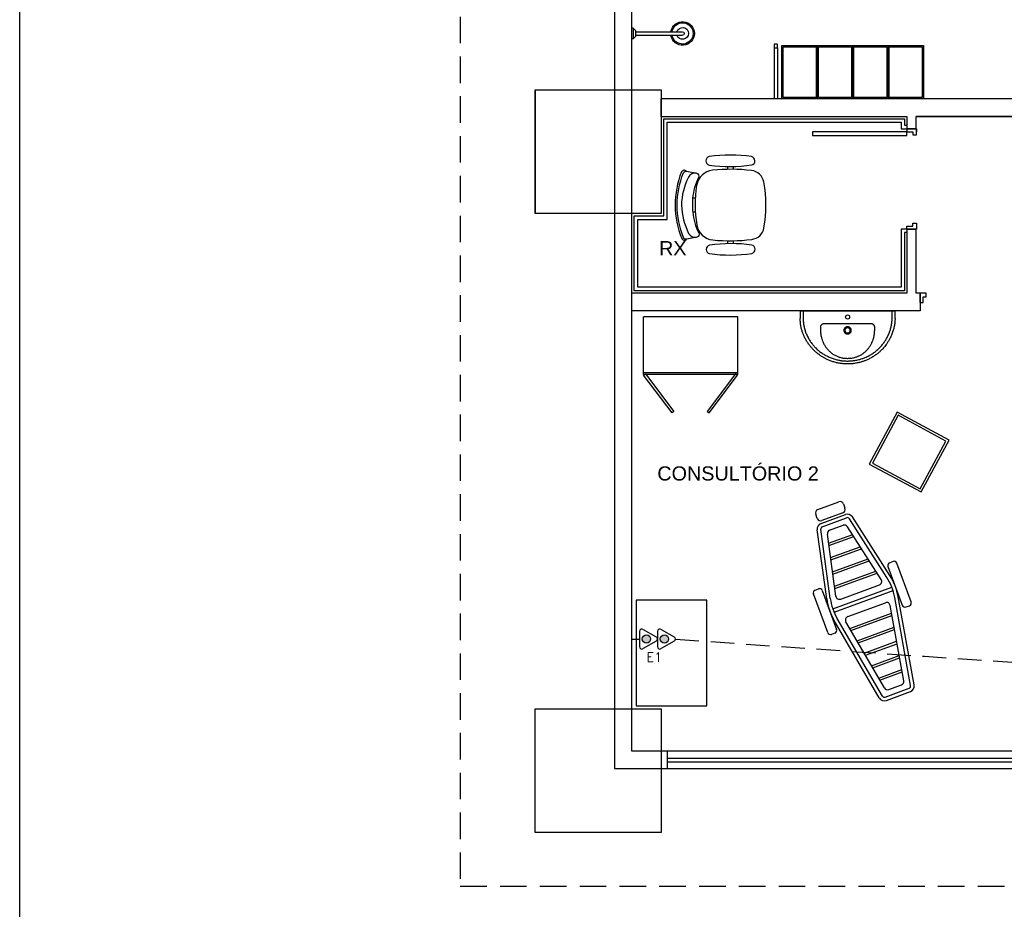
# Model space of a CAD drawing. Extents: x 40.7 to 91.7, y -250.8 to -221.5.
# Tile 3 of 15: x 52.3 to 60.6, y -243 to -235.5. Entities that reach past the tile are written whole.
import ezdxf
from ezdxf.enums import TextEntityAlignment as Align

# ---------------------------------------------------------------- set-up
doc = ezdxf.new("R2010")
doc.units = 0
doc.header["$MEASUREMENT"] = 0
doc.linetypes.add('HIDDEN', pattern=[0.375, 0.25, -0.125])
doc.layers.get('0').update_dxf_attribs({"linetype": 'CONTINUOUS'})
doc.layers.get('Defpoints').update_dxf_attribs({"linetype": 'CONTINUOUS'})
for name, color, linetype in [('paredes1', 8, 'CONTINUOUS'), ('textos1', 4, 'CONTINUOUS'), ('TOMADAS_ENERGIA', 1, 'CONTINUOUS'), ('TUB_ELETRICA', 5, 'CONTINUOUS')]:
    doc.layers.add(name, color=color, linetype=linetype)
doc.styles.add('ROMANS', font='romans')
doc.styles.add('Texto Cota', font='arial.ttf')

# ---------------------------------------------------------------- blocks, each defined once
blk = doc.blocks.new('PORTA 80CM')
at = {"layer": 'paredes1'}
for p, q in [((0.825, 0.95), (0.795, 0.95)), ((0.795, 0.95), (0.795, 0.15)), ((0.825, 0.15), (0.825, 0.95)), ((0, 0.15), (0, 0.07)), ((0, 0.15), (0.025, 0.15)), ((0, 0.07), (0, 0.15)), ((0.025, 0.15), (0.025, 0.1)), ((0.025, 0.1), (0.05, 0.1)), ((0.05, 0.1), (0.05, 0.07)), ((0.795, 0.15), (0.825, 0.15)), ((0.825, 0.1), (0.8, 0.1)), ((0.8, 0.1), (0.8, 0.07)), ((0.85, 0.15), (0.825, 0.15)), ((0.825, 0.15), (0.825, 0.1)), ((0.85, 0.15), (0.85, 0.07)), ((0.85, 0.07), (0.85, 0.15)), ((0.05, 0.07), (0, 0.07)), ((0.8, 0.07), (0.85, 0.07)), ((0.85, 0.07), (0.825, 0.07))]:
    blk.add_line(p, q, dxfattribs=at)
blk = doc.blocks.new('A$C56BB576E')
at = {"layer": 'paredes1', "linetype": 'Continuous'}
for p, q in [((0.0528, 0.5163), (0.0528, 0.5263)), ((0.0728, 0.4963), (0.0528, 0.5163)), ((0.0528, 0.5163), (0.1428, 0.5163)), ((0.1228, 0.4963), (0.1428, 0.5163)), ((0.1428, 0.5163), (0.1428, 0.5263)), ((0.0728, 0.4963), (0.1228, 0.4963)), ((0.0828, 0.4963), (0.0828, 0.0963)), ((0.1128, 0.4963), (0.1128, 0.0963))]:
    blk.add_line(p, q, dxfattribs=at)
for radius, start, end in [(0.1, 98.62693, 81.37307), (0.09, 98.62693, 81.37307), (0.05, 107.4576, 72.5424), (0.015, 180, 0)]:
    blk.add_arc((0.0978, 0.0963), radius, start, end, dxfattribs=at)
blk = doc.blocks.new('Deca L.63')
for p, q in [((-0.4025, 0), (-0.3775, 0)), ((-0.4025, 0), (-0.4025, -0.0653)), ((-0.3775, 0), (-0.3775, -0.0645)), ((-0.3775, 0), (0.3775, 0)), ((0.3775, -0.0648), (0.3775, 0)), ((0.3775, 0), (0.4025, 0)), ((0.4025, -0.0653), (0.4025, 0)), ((-0.2304, -0.1382), (-0.2299, -0.1637)), ((0.1957, -0.1092), (-0.1957, -0.1092)), ((-0.0225, -0.1637), (-0.0225, -0.1639)), ((-0.0212, -0.1574), (-0.0213, -0.1578)), ((-0.01, -0.1449), (-0.0112, -0.1455)), ((0.0225, -0.1639), (0.0224, -0.1633)), ((0.2299, -0.1637), (0.2304, -0.1382))]:
    blk.add_line(p, q)
for points in [[(0.4025, -0.0653, 0), (0.4022, -0.0722, 0), (0.4019, -0.0791, 0), (0.4015, -0.086, 0), (0.4009, -0.0929, 0), (0.4001, -0.0998, 0), (0.3993, -0.1067, 0), (0.3981, -0.115, 0), (0.3967, -0.1234, 0), (0.3952, -0.1317, 0), (0.3934, -0.1399, 0), (0.3915, -0.1481, 0), (0.3894, -0.1564, 0), (0.3871, -0.1647, 0), (0.3846, -0.1728, 0), (0.3819, -0.1809, 0), (0.379, -0.189, 0), (0.3761, -0.1969, 0), (0.3729, -0.2047, 0), (0.3695, -0.2125, 0), (0.366, -0.2202, 0), (0.3623, -0.2279, 0), (0.3585, -0.2354, 0), (0.3555, -0.2411, 0), (0.3524, -0.2467, 0), (0.3492, -0.2523, 0), (0.3459, -0.2578, 0), (0.3426, -0.2631, 0), (0.3392, -0.2684, 0), (0.3357, -0.2737, 0), (0.3321, -0.2789, 0), (0.3269, -0.2862, 0), (0.3214, -0.2935, 0), (0.3158, -0.3006, 0), (0.31, -0.3076, 0), (0.3041, -0.3145, 0), (0.2979, -0.3212, 0), (0.293, -0.3264, 0), (0.2879, -0.3316, 0), (0.2828, -0.3367, 0), (0.2775, -0.3416, 0), (0.2722, -0.3465, 0), (0.2667, -0.3513, 0), (0.2612, -0.356, 0), (0.2556, -0.3606, 0), (0.25, -0.365, 0), (0.2442, -0.3694, 0), (0.2383, -0.3737, 0), (0.2324, -0.3779, 0), (0.2261, -0.3821, 0), (0.2198, -0.3862, 0), (0.2134, -0.3902, 0), (0.2068, -0.3941, 0), (0.2002, -0.3979, 0), (0.1936, -0.4016, 0), (0.187, -0.405, 0), (0.1805, -0.4083, 0), (0.1738, -0.4115, 0), (0.1671, -0.4145, 0), (0.1603, -0.4175, 0), (0.1535, -0.4203, 0), (0.1483, -0.4224, 0), (0.1431, -0.4243, 0), (0.1379, -0.4262, 0), (0.1326, -0.4281, 0), (0.1274, -0.4298, 0), (0.1222, -0.4315, 0), (0.1169, -0.4331, 0), (0.1116, -0.4346, 0), (0.1042, -0.4366, 0), (0.0967, -0.4385, 0), (0.0892, -0.4402, 0), (0.0816, -0.4418, 0), (0.074, -0.4433, 0), (0.0663, -0.4446, 0), (0.0586, -0.4458, 0), (0.0509, -0.4468, 0), (0.0432, -0.4477, 0), (0.0354, -0.4484, 0), (0.0276, -0.449, 0), (0.0198, -0.4495, 0), (0.0119, -0.4498, 0), (0.0041, -0.45, 0), (-0.0034, -0.45, 0), (-0.0109, -0.4499, 0), (-0.0184, -0.4496, 0), (-0.0259, -0.4492, 0), (-0.0335, -0.4487, 0), (-0.041, -0.448, 0), (-0.0466, -0.4474, 0), (-0.0523, -0.4467, 0), (-0.0579, -0.446, 0), (-0.0635, -0.4451, 0), (-0.0691, -0.4442, 0), (-0.0746, -0.4432, 0), (-0.0801, -0.4422, 0), (-0.0856, -0.441, 0), (-0.0933, -0.4393, 0), (-0.1009, -0.4375, 0), (-0.1086, -0.4354, 0), (-0.1162, -0.4333, 0), (-0.1238, -0.431, 0), (-0.1313, -0.4285, 0), (-0.1384, -0.426, 0), (-0.1455, -0.4234, 0), (-0.1525, -0.4207, 0), (-0.1595, -0.4178, 0), (-0.1664, -0.4148, 0), (-0.1732, -0.4117, 0), (-0.1784, -0.4093, 0), (-0.1835, -0.4067, 0), (-0.1885, -0.4042, 0), (-0.1936, -0.4015, 0), (-0.1985, -0.3988, 0), (-0.2034, -0.3961, 0), (-0.2082, -0.3932, 0), (-0.213, -0.3904, 0), (-0.2197, -0.3862, 0), (-0.2264, -0.3819, 0), (-0.2329, -0.3774, 0), (-0.2394, -0.3728, 0), (-0.2458, -0.3681, 0), (-0.2521, -0.3633, 0), (-0.2579, -0.3586, 0), (-0.2637, -0.3538, 0), (-0.2693, -0.3489, 0), (-0.2749, -0.3439, 0), (-0.2804, -0.3388, 0), (-0.2858, -0.3336, 0), (-0.2898, -0.3296, 0), (-0.2938, -0.3255, 0), (-0.2977, -0.3214, 0), (-0.3015, -0.3172, 0), (-0.3053, -0.3131, 0), (-0.3089, -0.3089, 0), (-0.3125, -0.3046, 0), (-0.316, -0.3003, 0), (-0.3209, -0.2941, 0), (-0.3257, -0.2878, 0), (-0.3303, -0.2814, 0), (-0.3349, -0.2749, 0), (-0.3393, -0.2683, 0), (-0.3435, -0.2616, 0), (-0.3473, -0.2554, 0), (-0.351, -0.2491, 0), (-0.3545, -0.2428, 0), (-0.358, -0.2364, 0), (-0.3613, -0.2299, 0), (-0.3645, -0.2234, 0), (-0.3668, -0.2184, 0), (-0.3691, -0.2134, 0), (-0.3713, -0.2084, 0), (-0.3735, -0.2033, 0), (-0.3755, -0.1983, 0), (-0.3775, -0.1933, 0), (-0.3794, -0.1882, 0), (-0.3812, -0.1831, 0), (-0.3837, -0.1759, 0), (-0.386, -0.1686, 0), (-0.3882, -0.1613, 0), (-0.3902, -0.154, 0), (-0.3921, -0.1465, 0), (-0.3938, -0.1391, 0), (-0.3951, -0.133, 0), (-0.3962, -0.127, 0), (-0.3972, -0.1209, 0), (-0.3981, -0.1148, 0), (-0.3989, -0.1086, 0), (-0.3996, -0.1025, 0), (-0.4005, -0.0932, 0), (-0.4012, -0.0839, 0), (-0.4019, -0.0746, 0), (-0.4025, -0.0653, 0)], [(-0.3775, -0.0645, 0), (-0.3769, -0.0732, 0), (-0.3763, -0.0818, 0), (-0.3756, -0.0905, 0), (-0.3748, -0.0992, 0), (-0.374, -0.1062, 0), (-0.3731, -0.1131, 0), (-0.372, -0.12, 0), (-0.3708, -0.1269, 0), (-0.3694, -0.1338, 0), (-0.3675, -0.1417, 0), (-0.3655, -0.1496, 0), (-0.3633, -0.1575, 0), (-0.3609, -0.1653, 0), (-0.3583, -0.173, 0), (-0.3555, -0.1806, 0), (-0.3526, -0.1882, 0), (-0.3495, -0.1958, 0), (-0.3463, -0.2033, 0), (-0.3429, -0.2107, 0), (-0.3391, -0.2184, 0), (-0.3352, -0.226, 0), (-0.331, -0.2336, 0), (-0.3267, -0.241, 0), (-0.3223, -0.2484, 0), (-0.3178, -0.2555, 0), (-0.3131, -0.2625, 0), (-0.3082, -0.2694, 0), (-0.3032, -0.2761, 0), (-0.298, -0.2828, 0), (-0.2935, -0.2883, 0), (-0.289, -0.2937, 0), (-0.2843, -0.299, 0), (-0.2796, -0.3041, 0), (-0.2748, -0.3092, 0), (-0.2699, -0.3142, 0), (-0.2635, -0.3204, 0), (-0.257, -0.3264, 0), (-0.2504, -0.3323, 0), (-0.2436, -0.338, 0), (-0.2366, -0.3436, 0), (-0.2299, -0.3488, 0), (-0.2231, -0.3538, 0), (-0.2161, -0.3586, 0), (-0.209, -0.3633, 0), (-0.2019, -0.3679, 0), (-0.1958, -0.3715, 0), (-0.1896, -0.3751, 0), (-0.1834, -0.3786, 0), (-0.1772, -0.3819, 0), (-0.171, -0.385, 0), (-0.1647, -0.3881, 0), (-0.1566, -0.3918, 0), (-0.1484, -0.3954, 0), (-0.1401, -0.3987, 0), (-0.1317, -0.4019, 0), (-0.1233, -0.4048, 0), (-0.1153, -0.4074, 0), (-0.1071, -0.4099, 0), (-0.099, -0.4121, 0), (-0.0908, -0.4142, 0), (-0.0825, -0.4161, 0), (-0.0755, -0.4176, 0), (-0.0685, -0.4189, 0), (-0.0615, -0.4201, 0), (-0.0546, -0.4212, 0), (-0.0476, -0.4221, 0), (-0.0407, -0.4229, 0), (-0.0318, -0.4237, 0), (-0.0229, -0.4244, 0), (-0.014, -0.4248, 0), (-0.0051, -0.425, 0), (0.0038, -0.425, 0), (0.0112, -0.4248, 0), (0.0185, -0.4245, 0), (0.0258, -0.4241, 0), (0.0331, -0.4236, 0), (0.0404, -0.4229, 0), (0.0477, -0.422, 0), (0.055, -0.421, 0), (0.0623, -0.4199, 0), (0.0705, -0.4185, 0), (0.0786, -0.4169, 0), (0.0868, -0.4151, 0), (0.0948, -0.4132, 0), (0.1029, -0.4111, 0), (0.1096, -0.4092, 0), (0.1163, -0.4071, 0), (0.1229, -0.405, 0), (0.1294, -0.4027, 0), (0.1358, -0.4004, 0), (0.1422, -0.3979, 0), (0.1503, -0.3946, 0), (0.1583, -0.3911, 0), (0.1662, -0.3874, 0), (0.174, -0.3836, 0), (0.1818, -0.3795, 0), (0.1889, -0.3756, 0), (0.1959, -0.3716, 0), (0.2029, -0.3673, 0), (0.2098, -0.363, 0), (0.2165, -0.3584, 0), (0.2232, -0.3538, 0), (0.2298, -0.349, 0), (0.2362, -0.344, 0), (0.2426, -0.3389, 0), (0.2488, -0.3337, 0), (0.2553, -0.3281, 0), (0.2616, -0.3223, 0), (0.2677, -0.3164, 0), (0.2737, -0.3104, 0), (0.2796, -0.3042, 0), (0.285, -0.2983, 0), (0.2902, -0.2923, 0), (0.2953, -0.2862, 0), (0.3002, -0.28, 0), (0.305, -0.2737, 0), (0.3097, -0.2673, 0), (0.3143, -0.2607, 0), (0.3187, -0.2541, 0), (0.323, -0.2473, 0), (0.3271, -0.2406, 0), (0.331, -0.2338, 0), (0.3347, -0.2269, 0), (0.3387, -0.2194, 0), (0.3424, -0.2117, 0), (0.346, -0.204, 0), (0.3494, -0.1962, 0), (0.3526, -0.1883, 0), (0.3556, -0.1804, 0), (0.3582, -0.1731, 0), (0.3606, -0.1657, 0), (0.3629, -0.1583, 0), (0.365, -0.1508, 0), (0.367, -0.1433, 0), (0.3687, -0.1358, 0), (0.3704, -0.1282, 0), (0.3718, -0.1206, 0), (0.3731, -0.113, 0), (0.3742, -0.1053, 0), (0.3752, -0.0972, 0), (0.376, -0.0891, 0), (0.3767, -0.081, 0), (0.3771, -0.0729, 0), (0.3775, -0.0648, 0)], [(-0.2141, -0.1133, 0), (-0.2141, -0.1133, 0), (-0.216, -0.1143, 0), (-0.2179, -0.1155, 0), (-0.2198, -0.1168, 0), (-0.2215, -0.1183, 0), (-0.2231, -0.1199, 0), (-0.2246, -0.1216, 0), (-0.2259, -0.1233, 0), (-0.2271, -0.1251, 0), (-0.2281, -0.127, 0), (-0.2287, -0.1285, 0), (-0.2292, -0.13, 0), (-0.2297, -0.1315, 0), (-0.23, -0.1331, 0), (-0.2303, -0.1348, 0), (-0.2304, -0.1365, 0), (-0.2304, -0.1382, 0), (-0.2304, -0.1382, 0)], [(-0.2299, -0.1637, 0), (-0.2299, -0.1637, 0), (-0.2297, -0.1713, 0), (-0.2292, -0.1788, 0), (-0.2285, -0.1863, 0), (-0.2277, -0.1938, 0), (-0.2266, -0.2013, 0), (-0.2253, -0.2087, 0), (-0.2238, -0.2163, 0), (-0.2221, -0.2238, 0), (-0.2201, -0.2313, 0), (-0.2184, -0.2369, 0), (-0.2167, -0.2425, 0), (-0.2148, -0.2481, 0), (-0.2128, -0.2536, 0), (-0.21, -0.2605, 0), (-0.207, -0.2674, 0), (-0.2038, -0.2742, 0), (-0.2004, -0.281, 0), (-0.1968, -0.2876, 0), (-0.193, -0.294, 0), (-0.1899, -0.299, 0), (-0.1867, -0.3038, 0), (-0.1833, -0.3086, 0), (-0.1799, -0.3133, 0), (-0.1763, -0.3179, 0), (-0.1726, -0.3225, 0), (-0.1687, -0.327, 0), (-0.1648, -0.3313, 0), (-0.1602, -0.3361, 0), (-0.1555, -0.3407, 0), (-0.1507, -0.3452, 0), (-0.1457, -0.3496, 0), (-0.1406, -0.3538, 0), (-0.1354, -0.3578, 0), (-0.1299, -0.3618, 0), (-0.1242, -0.3657, 0), (-0.1185, -0.3693, 0), (-0.1126, -0.3728, 0), (-0.1066, -0.3761, 0), (-0.1006, -0.3792, 0), (-0.0949, -0.3819, 0), (-0.0892, -0.3844, 0), (-0.0835, -0.3868, 0), (-0.0776, -0.3889, 0), (-0.0717, -0.391, 0)], [(-0.2136, -0.113, 0), (-0.2136, -0.113, 0), (-0.2138, -0.1132, 0), (-0.2139, -0.1132, 0), (-0.214, -0.1132, 0), (-0.2141, -0.1133, 0), (-0.2141, -0.1133, 0)], [(-0.1957, -0.1092, 0), (-0.1957, -0.1092, 0), (-0.1982, -0.1093, 0), (-0.2007, -0.1095, 0), (-0.2032, -0.1098, 0), (-0.2057, -0.1103, 0), (-0.2082, -0.1109, 0), (-0.2106, -0.1117, 0), (-0.2121, -0.1124, 0), (-0.2136, -0.113, 0), (-0.2136, -0.113, 0)], [(-0.0237, -0.1449, 0), (-0.0248, -0.1462, 0), (-0.0259, -0.1475, 0), (-0.0269, -0.1489, 0), (-0.0278, -0.1504, 0), (-0.0286, -0.1519, 0), (-0.0294, -0.1535, 0), (-0.0301, -0.1554, 0), (-0.0307, -0.1573, 0), (-0.0312, -0.1593, 0), (-0.0316, -0.1613, 0), (-0.0318, -0.1634, 0)], [(-0.0318, -0.164, 0), (-0.0318, -0.166, 0), (-0.0317, -0.168, 0), (-0.0315, -0.1699, 0), (-0.0311, -0.1719, 0), (-0.0306, -0.1738, 0), (-0.03, -0.1757, 0), (-0.0292, -0.1775, 0), (-0.0283, -0.1793, 0), (-0.0273, -0.181, 0), (-0.0262, -0.1827, 0), (-0.025, -0.1842, 0), (-0.0237, -0.1857, 0)], [(-0.0147, -0.1384, 0), (-0.0167, -0.1394, 0), (-0.0186, -0.1406, 0), (-0.0204, -0.1419, 0), (-0.0221, -0.1434, 0), (-0.0237, -0.1449, 0)], [(0.001, -0.1348, 0), (-0.0014, -0.1348, 0), (-0.0039, -0.1351, 0), (-0.0063, -0.1355, 0), (-0.0087, -0.1361, 0), (-0.011, -0.1369, 0), (-0.0133, -0.1378, 0)], [(0.0133, -0.1378, 0), (0.011, -0.1369, 0), (0.0088, -0.1361, 0), (0.0064, -0.1355, 0), (0.0041, -0.1351, 0), (0.0017, -0.1348, 0)], [(0.0079, -0.1439, 0), (0.0086, -0.1442, 0), (0.0094, -0.1445, 0), (0.0101, -0.1448, 0), (0.0108, -0.1451, 0), (0.0115, -0.1455, 0), (0.0121, -0.1458, 0), (0.0126, -0.1461, 0), (0.0131, -0.1465, 0), (0.0134, -0.1467, 0), (0.0137, -0.147, 0), (0.0141, -0.1473, 0), (0.0145, -0.1476, 0), (0.0149, -0.1479, 0), (0.0153, -0.1483, 0), (0.0158, -0.1488, 0), (0.0164, -0.1494, 0), (0.0172, -0.1502, 0), (0.0179, -0.1511, 0), (0.0184, -0.1519, 0), (0.0189, -0.1526, 0), (0.0193, -0.1532, 0), (0.0196, -0.1537, 0)], [(0.0272, -0.1494, 0), (0.0262, -0.1479, 0), (0.0251, -0.1465, 0), (0.0239, -0.1451, 0), (0.0226, -0.1439, 0), (0.0208, -0.1423, 0), (0.0188, -0.1408, 0), (0.0168, -0.1395, 0)], [(0.0196, -0.1537, 0), (0.0195, -0.1537, 0), (0.0195, -0.1538, 0), (0.0195, -0.1538, 0)], [(0.0271, -0.1814, 0), (0.0282, -0.1794, 0), (0.0293, -0.1774, 0), (0.0301, -0.1752, 0), (0.0308, -0.173, 0), (0.0313, -0.1708, 0), (0.0317, -0.1685, 0), (0.0318, -0.1663, 0), (0.0318, -0.164, 0)], [(0.0318, -0.1634, 0), (0.0315, -0.1609, 0), (0.0311, -0.1585, 0), (0.0304, -0.1561, 0), (0.0299, -0.1547, 0), (0.0293, -0.1533, 0), (0.0287, -0.152, 0), (0.0279, -0.1507, 0), (0.0272, -0.1494, 0)], [(0.0718, -0.3909, 0), (0.0753, -0.3898, 0), (0.0788, -0.3885, 0), (0.0849, -0.3862, 0), (0.0909, -0.3837, 0), (0.0968, -0.381, 0), (0.1026, -0.3782, 0), (0.1084, -0.3752, 0), (0.114, -0.372, 0), (0.1198, -0.3685, 0), (0.1254, -0.3649, 0), (0.1309, -0.3611, 0), (0.1363, -0.3571, 0), (0.1416, -0.353, 0), (0.1467, -0.3487, 0), (0.1513, -0.3447, 0), (0.1557, -0.3405, 0), (0.1601, -0.3362, 0), (0.1643, -0.3318, 0), (0.1684, -0.3273, 0), (0.1724, -0.3227, 0), (0.1763, -0.3179, 0), (0.1802, -0.3129, 0), (0.1838, -0.3079, 0), (0.1874, -0.3027, 0), (0.1908, -0.2975, 0), (0.1941, -0.2922, 0), (0.1973, -0.2866, 0), (0.2004, -0.281, 0), (0.2033, -0.2753, 0), (0.206, -0.2696, 0), (0.2086, -0.2637, 0), (0.2111, -0.2578, 0), (0.2135, -0.2517, 0), (0.2157, -0.2455, 0), (0.2177, -0.2393, 0), (0.2196, -0.233, 0), (0.2213, -0.2267, 0), (0.2229, -0.2203, 0), (0.2243, -0.2142, 0), (0.2255, -0.208, 0), (0.2265, -0.2018, 0), (0.2274, -0.1956, 0), (0.2284, -0.1877, 0), (0.2291, -0.1797, 0), (0.2296, -0.1717, 0), (0.2299, -0.1637, 0), (0.2299, -0.1637, 0)], [(0.2136, -0.113, 0), (0.2136, -0.113, 0), (0.2131, -0.1128, 0), (0.2108, -0.1118, 0), (0.2084, -0.111, 0), (0.206, -0.1104, 0), (0.2036, -0.1098, 0), (0.2011, -0.1095, 0), (0.1984, -0.1093, 0), (0.1957, -0.1092, 0), (0.1957, -0.1092, 0)], [(0.2141, -0.1133, 0), (0.2141, -0.1133, 0), (0.214, -0.1132, 0), (0.2139, -0.1132, 0), (0.2138, -0.1132, 0), (0.2136, -0.113, 0), (0.2136, -0.113, 0)], [(0.2304, -0.1382, 0), (0.2304, -0.1382, 0), (0.2304, -0.1364, 0), (0.2302, -0.1346, 0), (0.23, -0.1328, 0), (0.2296, -0.131, 0), (0.229, -0.1293, 0), (0.2285, -0.1279, 0), (0.2279, -0.1266, 0), (0.2272, -0.1253, 0), (0.226, -0.1233, 0), (0.2246, -0.1215, 0), (0.2231, -0.1198, 0), (0.2214, -0.1182, 0), (0.2195, -0.1166, 0), (0.2175, -0.1152, 0), (0.2158, -0.1142, 0), (0.2141, -0.1133, 0), (0.2141, -0.1133, 0)], [(-0.0237, -0.1857, 0), (-0.022, -0.1874, 0), (-0.0203, -0.1889, 0), (-0.0183, -0.1903, 0), (-0.0164, -0.1915, 0), (-0.0143, -0.1926, 0)], [(-0.0143, -0.1926, 0), (-0.0118, -0.1936, 0), (-0.0093, -0.1945, 0), (-0.0068, -0.1951, 0), (-0.0042, -0.1956, 0), (-0.0015, -0.1958, 0), (0.0011, -0.1958, 0), (0.0038, -0.1956, 0), (0.0064, -0.1952, 0), (0.009, -0.1946, 0), (0.0115, -0.1938, 0), (0.014, -0.1927, 0), (0.0163, -0.1915, 0)], [(0.0163, -0.1915, 0), (0.0184, -0.1902, 0), (0.0204, -0.1887, 0), (0.0223, -0.1871, 0), (0.0241, -0.1853, 0), (0.0256, -0.1834, 0), (0.0271, -0.1814, 0)], [(-0.0717, -0.391, 0), (-0.0647, -0.3931, 0), (-0.0576, -0.3951, 0), (-0.0505, -0.3968, 0), (-0.0432, -0.3983, 0), (-0.0363, -0.3995, 0), (-0.0293, -0.4005, 0), (-0.0224, -0.4013, 0), (-0.0153, -0.4019, 0), (-0.0082, -0.4022, 0), (-0.0011, -0.4024, 0)], [(0.0013, -0.4024, 0), (0.0083, -0.4022, 0), (0.0154, -0.4019, 0), (0.0224, -0.4013, 0), (0.0295, -0.4005, 0), (0.0365, -0.3995, 0), (0.0435, -0.3982, 0), (0.0507, -0.3968, 0), (0.0577, -0.395, 0), (0.0648, -0.3931, 0), (0.0718, -0.3909, 0)]]:
    blk.add_polyline3d(points)
blk.add_circle((0, -0.052), 0.0175)
for centre, radius, start, end in [((-0.0001, -0.1654), 0.0317, 176.39585, 177.40238), ((0, -0.165), 0.0225, 161.44709, 176.57617), ((0, -0.165), 0.0225, 177.11209, 187.77768), ((0, -0.165), 0.0225, 139.67968, 160.15715), ((0, -0.165), 0.0225, 126.28066, 139.67968), ((-0.0016, -0.1657), 0.0303, 112.73829, 115.61362), ((0, -0.165), 0.0225, 119.78046, 126.28066), ((0, -0.165), 0.0225, 86.77582, 116.48667), ((-0.0001, -0.165), 0.0302, 86.61223, 87.84345), ((0, -0.165), 0.0225, 69.37917, 86.77582), ((0.0014, -0.1659), 0.0305, 59.83778, 67.20422), ((0, -0.165), 0.0225, 328.69269, 2.88778), ((0, -0.165), 0.0225, 4.38427, 29.8735), ((0.0001, -0.1654), 0.0317, 2.59826, 3.60603), ((0, -0.165), 0.0225, 187.77768, 198.6829), ((0, -0.165), 0.0225, 198.6829, 217.46398), ((0, -0.165), 0.0225, 217.46398, 221.22427), ((0, -0.165), 0.0225, 221.22429, 245.80218), ((0, -0.165), 0.0225, 245.80218, 262.18383), ((0, -0.165), 0.0225, 262.18383, 318.88526), ((0, -0.165), 0.0225, 318.88526, 323.26317), ((0, -0.165), 0.0225, 323.26317, 328.69269), ((0, -0.1577), 0.2447, 269.7412, 270.29621)]:
    blk.add_arc(centre, radius, start, end)
blk = doc.blocks.new('AREA')
at = {"style": 'Texto Cota'}
for tag, p in [('AREAS:COMODO', (0, 1.75)), ('AREAS:VALOR', (0, -1.25))]:
    blk.add_attdef(tag, text='', height=2, dxfattribs=at).set_placement(p, align=Align.MIDDLE_CENTER)
blk = doc.blocks.new('T_INF_BAI_02')
h = blk.add_hatch(color=256)
h.paths.add_polyline_path([(0.71, 5.52, 1), (-0.72, 5.52, 1)])
h.paths.add_polyline_path([(0.71, 2.48, 1), (-0.72, 2.48, 1)])
for p, q in [((-1.62, 4.99), (-0.35, 7.18)), ((0.35, 7.18), (1.63, 4.96)), ((-1.62, 1.95), (-0.35, 4.14)), ((-1.3, 4.36), (1.28, 4.36)), ((0.35, 4.14), (1.63, 1.92)), ((-1.3, 1.32), (1.28, 1.32)), ((0, 0), (0, 1.32))]:
    blk.add_line(p, q)
for centre in [(-0.01, 5.52), (-0.01, 2.48)]:
    blk.add_circle(centre, 0.712)
for centre, start, end in [((0, 7.01), 26.0479, 153.9521), ((-1.3, 4.75), 143.1332, 270.777), ((0, 3.97), 26.0479, 153.9521), ((1.3, 4.75), 267.1811, 32.5689), ((-1.3, 1.71), 143.1332, 270.777), ((1.3, 1.71), 267.1811, 32.5689)]:
    blk.add_arc(centre, 0.393, start, end)
at = {"style": 'ROMANS', "flags": 8}
for tag, p in [('020', (-5.03, 2.2)), ('001', (3.56, 2.23))]:
    blk.add_attdef(tag, text='', height=1.6, dxfattribs=at).set_placement(p, align=Align.MIDDLE_CENTER)

msp = doc.modelspace()

# ---------------------------------------------------------------- linework, layer by layer
at = {"layer": 'Defpoints'}
msp.add_line((56.6388, -236.0782), (56.6388, -237.1282), dxfattribs=at)
at = {"layer": 'paredes1', "linetype": 'HIDDEN', "ltscale": 0.9}
for p, q in [((56.0045, -230.3965), (56.0045, -242.8338)), ((56.0045, -242.8338), (78.3796, -242.8338))]:
    msp.add_line(p, q, dxfattribs=at)
at = {"layer": 'paredes1'}
for p, q in [((57.3132, -231.4925), (57.3132, -241.8338)), ((57.4588, -241.6882), (57.4588, -231.6382)), ((58.6645, -235.7219), (58.6645, -236.1541)), ((58.6945, -235.7219), (58.6945, -236.1541)), ((61.7911, -236.1541), (57.7088, -236.1541)), ((57.7088, -236.3041), (57.7088, -236.1541)), ((57.7088, -236.3041), (59.7914, -236.3041)), ((59.7914, -236.3041), (59.7914, -236.4101)), ((61.7911, -236.3041), (59.8691, -236.3041)), ((59.8691, -236.4101), (59.8691, -236.3041)), ((59.8691, -236.3041), (61.7911, -236.3041)), ((59.7914, -236.4101), (59.8691, -236.4101)), ((58.2708, -236.7295), (58.2709, -236.7535)), ((58.3188, -236.7293), (58.3189, -236.7533)), ((57.9974, -236.9974), (57.9745, -236.9975)), ((57.9979, -237.1174), (57.975, -237.1175)), ((59.7914, -237.2601), (59.7914, -237.8041)), ((59.7914, -237.2601), (59.8691, -237.2601)), ((59.8691, -237.8041), (59.8691, -237.2601)), ((58.2731, -237.3835), (58.273, -237.3595)), ((58.3211, -237.3833), (58.321, -237.3593)), ((59.7914, -237.8041), (57.4588, -237.8041)), ((59.9046, -237.8041), (59.8691, -237.8041)), ((59.9046, -237.8041), (59.9046, -237.9541)), ((59.9046, -237.9541), (57.4588, -237.9541)), ((59.0354, -239.6387), (59.2137, -239.5731)), ((59.2522, -239.5909), (59.266, -239.6284)), ((59.0314, -239.7148), (59.0176, -239.6772)), ((59.063, -239.7564), (59.269, -239.6806)), ((59.2482, -239.6669), (59.0699, -239.7325)), ((59.0733, -239.7846), (59.2794, -239.7087)), ((59.6215, -240.2153), (59.3031, -239.7167)), ((59.6468, -240.1992), (59.3284, -239.7006)), ((59.1116, -240.3962), (59.0307, -239.8102)), ((59.1413, -240.3921), (59.0604, -239.8061)), ((59.1359, -239.8148), (59.2513, -239.7723)), ((59.5734, -240.233), (59.287, -239.7843)), ((59.1893, -240.3744), (59.1166, -239.8471)), ((59.1251, -239.9253), (59.3312, -239.8495)), ((59.13, -239.9448), (59.3401, -239.8675)), ((59.144, -240.0463), (59.3952, -239.9538)), ((59.1468, -240.0665), (59.4062, -239.9711)), ((59.1608, -240.1679), (59.4613, -240.0574)), ((59.1636, -240.1882), (59.4723, -240.0746)), ((59.6305, -240.1217), (59.7514, -240.4502)), ((59.6735, -240.0793), (59.6453, -240.0896)), ((59.8264, -240.4226), (59.7056, -240.0941)), ((59.1776, -240.2896), (59.5274, -240.1609)), ((59.1804, -240.3099), (59.5384, -240.1781)), ((59.0135, -240.3222), (59.0417, -240.3118)), ((59.1626, -240.4811), (59.663, -240.2969)), ((59.2294, -240.3984), (59.5585, -240.2773)), ((59.1196, -240.6828), (58.9987, -240.3543)), ((59.0738, -240.3267), (59.1946, -240.6551)), ((59.1729, -240.5093), (59.6734, -240.3251)), ((59.8225, -241.1322), (59.6879, -240.385)), ((59.852, -241.1269), (59.7174, -240.3797)), ((59.2892, -240.5469), (59.6093, -240.4291)), ((59.7643, -241.0915), (59.6492, -240.452)), ((59.7835, -240.465), (59.8116, -240.4547)), ((59.5827, -241.2205), (59.2007, -240.5643)), ((59.3067, -240.647), (59.6608, -240.5167)), ((59.3169, -240.6646), (59.6644, -240.5367)), ((59.5568, -241.2356), (59.1748, -240.5794)), ((59.6006, -241.1518), (59.2736, -240.5902)), ((59.368, -240.7523), (59.6824, -240.6366)), ((59.3782, -240.7699), (59.686, -240.6566)), ((59.1798, -240.6872), (59.1517, -240.6976)), ((59.4293, -240.8577), (59.704, -240.7565)), ((59.4395, -240.8752), (59.7076, -240.7765)), ((59.4906, -240.963), (59.7256, -240.8765)), ((59.5008, -240.9805), (59.7292, -240.8965)), ((59.5519, -241.0683), (59.7472, -240.9964)), ((59.5622, -241.0858), (59.7508, -241.0164)), ((59.6069, -241.2292), (59.8097, -241.1545)), ((59.6369, -241.1649), (59.7452, -241.125)), ((59.6172, -241.2573), (59.82, -241.1827)), ((57.7581, -241.6882), (57.4588, -241.6882)), ((66.7684, -241.6882), (57.7581, -241.6882)), ((57.7581, -241.6882), (57.7581, -241.8338)), ((57.7581, -241.7482), (66.6388, -241.7482)), ((57.7581, -241.7782), (66.6388, -241.7782)), ((57.3132, -241.8338), (57.7581, -241.8338)), ((57.7581, -241.8338), (66.7684, -241.8338))]:
    msp.add_line(p, q, dxfattribs=at)
at = {"layer": 'paredes1', "ltscale": 10}
for p, q in [((57.5565, -238.4941), (57.5565, -238.0041)), ((58.3565, -238.0041), (57.5565, -238.0041)), ((58.3565, -238.4941), (58.3565, -238.0041)), ((58.3565, -238.4941), (58.3565, -238.0041)), ((58.3565, -238.4801), (57.5565, -238.4801)), ((58.3565, -238.4941), (57.5565, -238.4941))]:
    msp.add_line(p, q, dxfattribs=at)
at = {"layer": 'paredes1'}
for points in [[(52.2692, -224.7246), (78.3796, -224.7246), (78.3796, -246.4432), (52.2692, -246.4432)], [(58.7314, -235.7041), (59.0314, -235.7041), (59.0314, -236.1541), (58.7314, -236.1541)], [(58.7314, -235.7041), (59.0314, -235.7041), (59.0314, -236.1541), (58.7314, -236.1541)], [(58.7414, -235.7141), (59.0214, -235.7141), (59.0214, -236.1441), (58.7414, -236.1441)], [(58.7414, -235.7141), (59.0214, -235.7141), (59.0214, -236.1441), (58.7414, -236.1441)], [(59.0314, -235.7041), (59.3314, -235.7041), (59.3314, -236.1541), (59.0314, -236.1541)], [(59.0314, -235.7041), (59.3314, -235.7041), (59.3314, -236.1541), (59.0314, -236.1541)], [(59.0414, -235.7141), (59.3214, -235.7141), (59.3214, -236.1441), (59.0414, -236.1441)], [(59.0414, -235.7141), (59.3214, -235.7141), (59.3214, -236.1441), (59.0414, -236.1441)], [(59.3314, -235.7041), (59.6314, -235.7041), (59.6314, -236.1541), (59.3314, -236.1541)], [(59.3314, -235.7041), (59.6314, -235.7041), (59.6314, -236.1541), (59.3314, -236.1541)], [(59.3414, -235.7141), (59.6214, -235.7141), (59.6214, -236.1441), (59.3414, -236.1441)], [(59.3414, -235.7141), (59.6214, -235.7141), (59.6214, -236.1441), (59.3414, -236.1441)], [(59.6314, -235.7041), (59.9314, -235.7041), (59.9314, -236.1541), (59.6314, -236.1541)], [(59.6314, -235.7041), (59.9314, -235.7041), (59.9314, -236.1541), (59.6314, -236.1541)], [(59.6414, -235.7141), (59.9214, -235.7141), (59.9214, -236.1441), (59.6414, -236.1441)], [(59.6414, -235.7141), (59.9214, -235.7141), (59.9214, -236.1441), (59.6414, -236.1441)], [(56.6388, -236.0782), (57.7088, -236.0782), (57.7088, -237.1282), (56.6388, -237.1282)], [(56.6388, -241.3282), (57.7088, -241.3282), (57.7088, -242.3782), (56.6388, -242.3782)]]:
    msp.add_lwpolyline(points, close=True, dxfattribs=at)
for points in [[(58.6645, -235.6919), (58.6645, -235.7219), (58.6945, -235.7219), (58.6945, -235.6919), (58.6645, -235.6919)], [(59.7714, -237.7841), (57.4788, -237.7841), (57.4788, -237.1482), (57.7288, -237.1482), (57.7288, -236.3241), (59.7714, -236.3241), (59.7714, -236.3801), (59.7914, -236.3801)], [(59.7414, -237.7541), (57.5088, -237.7541), (57.5088, -237.1782), (57.7588, -237.1782), (57.7588, -236.3541), (59.7414, -236.3541), (59.7414, -236.4101), (59.7914, -236.4101)], [(59.7914, -237.2601), (59.7414, -237.2601), (59.7414, -237.7541)], [(59.7914, -237.2901), (59.7714, -237.2901), (59.7714, -237.7841)], [(57.4949, -241.3046), (58.0949, -241.3046), (58.0949, -240.4073), (57.4949, -240.4073), (57.4949, -241.3046)]]:
    msp.add_lwpolyline(points, dxfattribs=at)
for points in [[(57.9214, -236.7684, 0.481357), (57.8796, -236.7754, 0.097119), (57.8262, -237.058, 0.097119), (57.8815, -237.3403, 0.481357), (57.9234, -237.3469)], [(57.975, -237.1175, 0.100785), (58.0267, -237.2929, -0.49505), (58.0107, -237.3276), (57.9256, -237.3466, -0.365963), (57.8981, -237.3322, -0.0944), (57.8428, -237.058, -0.0944), (57.8962, -236.7834, -0.365963), (57.9235, -236.7688), (58.0088, -236.7872, -0.49505), (58.025, -236.8218, 0.100785), (57.9745, -236.9975, 0.100785)], [(58.0053, -236.7865, 0.344642), (57.9388, -236.8187, 0.1068), (57.8795, -237.0578, 0.1068), (57.9405, -237.2966, 0.344642), (58.0072, -237.3283)]]:
    msp.add_lwpolyline(points, format="xyb", dxfattribs=at)
msp.add_lwpolyline([(58.0096, -237.2247, 0.340817), (58.1452, -237.3522, 0.05523), (58.4755, -237.3481, 0.328643), (58.5789, -237.2502, 0.09095), (58.5776, -236.8606, 0.328643), (58.4735, -236.7634, 0.05523), (58.1431, -236.7616, 0.340817), (58.0084, -236.8901, 0.077917)], format="xyb", close=True, dxfattribs=at)
at = {"layer": 'paredes1', "ltscale": 10}
for points in [[(57.5585, -238.5001), (57.5745, -238.4881), (57.8153, -238.8075), (57.7994, -238.8195)], [(58.3545, -238.5001), (58.3385, -238.4881), (58.0977, -238.8075), (58.1137, -238.8195)]]:
    msp.add_lwpolyline(points, close=True, dxfattribs=at)
at = {"layer": 'paredes1', "elevation": 1.02}
for points in [[(59.7078, -238.8124), (59.4708, -239.2527), (59.9111, -239.4897), (60.1481, -239.0494)], [(59.7159, -238.8395), (59.4979, -239.2446), (59.9029, -239.4626), (60.121, -239.0576)]]:
    msp.add_lwpolyline(points, close=True, dxfattribs=at)
at = {"layer": 'paredes1'}
for centre, radius, start, end in [((58.1243, -236.6814), 0.0373, 105.20105, 255.20105), ((58.299, -237.9262), 1.294, 82.20479, 98.1973), ((58.465, -236.6802), 0.0373, 285.20105, 75.20105), ((58.2903, -235.4354), 1.294, 262.20479, 278.1973), ((58.6289, -237.0552), 0.6569, 174.96051, 185.44158), ((58.1269, -237.4326), 0.0373, 105.20105, 255.20105), ((58.3017, -238.6773), 1.294, 82.20479, 98.1973), ((58.4676, -237.4314), 0.0373, 285.20105, 75.20105), ((58.2929, -236.1866), 1.294, 262.20479, 278.1973), ((59.224, -239.6012), 0.03, 20.20716, 110.20716), ((59.0457, -239.6669), 0.03, 110.20716, 200.20716), ((59.2379, -239.6388), 0.03, 290.20716, 20.20716), ((59.0596, -239.7044), 0.03, 200.20716, 290.20716), ((59.2863, -239.7275), 0.05, 32.55907, 110.20716), ((59.2863, -239.7275), 0.02, 32.55907, 110.20716), ((59.0802, -239.8033), 0.05, 110.20716, 187.85525), ((59.0802, -239.8033), 0.02, 110.20716, 187.85525), ((59.1463, -239.843), 0.03, 110.20716, 187.85525), ((59.2617, -239.8005), 0.03, 32.55907, 110.20716), ((59.6539, -240.1131), 0.025, 110.20716, 200.20716), ((59.6821, -240.1027), 0.025, 20.20716, 110.20716), ((59.5482, -240.2492), 0.03, 290.20716, 32.55907), ((59.2253, -240.4683), 0.47, 10.20716, 32.55907), ((59.2253, -240.4683), 0.5, 10.20716, 32.55907), ((59.0221, -240.3457), 0.025, 110.20716, 200.20716), ((59.0503, -240.3353), 0.025, 20.20716, 110.20716), ((59.6069, -240.3278), 0.5, 187.85525, 210.20716), ((59.6069, -240.3278), 0.47, 187.85525, 210.20716), ((59.219, -240.3703), 0.03, 187.85525, 290.20716), ((59.6196, -240.4573), 0.03, 10.20716, 110.20716), ((59.7748, -240.4416), 0.025, 200.20716, 290.20716), ((59.803, -240.4312), 0.025, 290.20716, 20.20716), ((59.2995, -240.5751), 0.03, 110.20716, 210.20716), ((59.1712, -240.6638), 0.025, 290.20716, 20.20716), ((59.143, -240.6741), 0.025, 200.20716, 290.20716), ((59.6265, -241.1367), 0.03, 210.20716, 290.20716), ((59.7348, -241.0969), 0.03, 290.20716, 10.20716), ((59.8028, -241.1358), 0.02, 290.20716, 10.20716), ((59.8028, -241.1358), 0.05, 290.20716, 10.20716), ((59.6, -241.2104), 0.05, 210.20716, 290.20716), ((59.6, -241.2104), 0.02, 210.20716, 290.20716)]:
    msp.add_arc(centre, radius, start, end, dxfattribs=at)
at = {"layer": 'TUB_ELETRICA', "linetype": 'HIDDEN', "ltscale": 0.8}
msp.add_arc((92.048, 237.0071), 478.9681, 265.90309, 266.915619, dxfattribs=at)

# ---------------------------------------------------------------- block references
at = {"layer": 'paredes1', "xscale": -1}
for name, p, rotation in [('A$C56BB576E', (57.9851, -235.5031), 90), ('PORTA 80CM', (59.9046, -237.7341), 180)]:
    msp.add_blockref(name, p, dxfattribs=dict(at, rotation=rotation))
at = {"layer": 'paredes1', "rotation": 90}
msp.add_blockref('PORTA 80CM', (59.9414, -237.2601), dxfattribs=at)
at = {"layer": 'paredes1'}
msp.add_blockref('Deca L.63', (59.2879, -237.9541), dxfattribs=at)
at = {"layer": 'textos1', "linetype": 'Continuous', "lineweight": -3, "xscale": 0.0599999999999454, "yscale": 0.0599999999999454, "zscale": 0.0599999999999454}
for p, values in [((57.806, -237.5271), {'AREAS:COMODO': 'RX'}), ((58.3596, -239.4377), {'AREAS:COMODO': 'CONSULTÓRIO 2'})]:
    msp.add_blockref('AREA', p, dxfattribs=at).add_auto_attribs(values)
at = {"layer": 'TOMADAS_ENERGIA'}
ref = msp.add_blockref('T_INF_BAI_02', (57.4588, -240.7371), dxfattribs=dict(at, xscale=0.0500000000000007, yscale=0.0500000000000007, zscale=0.0500000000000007, rotation=270))
ref.add_attrib('001', 'E1', dxfattribs={"layer": '0', "height": 0.08, "style": 'ROMANS', "flags": 8}).set_placement((57.6497, -240.8899), align=Align.MIDDLE_CENTER)

doc.saveas('drawing.dxf')
